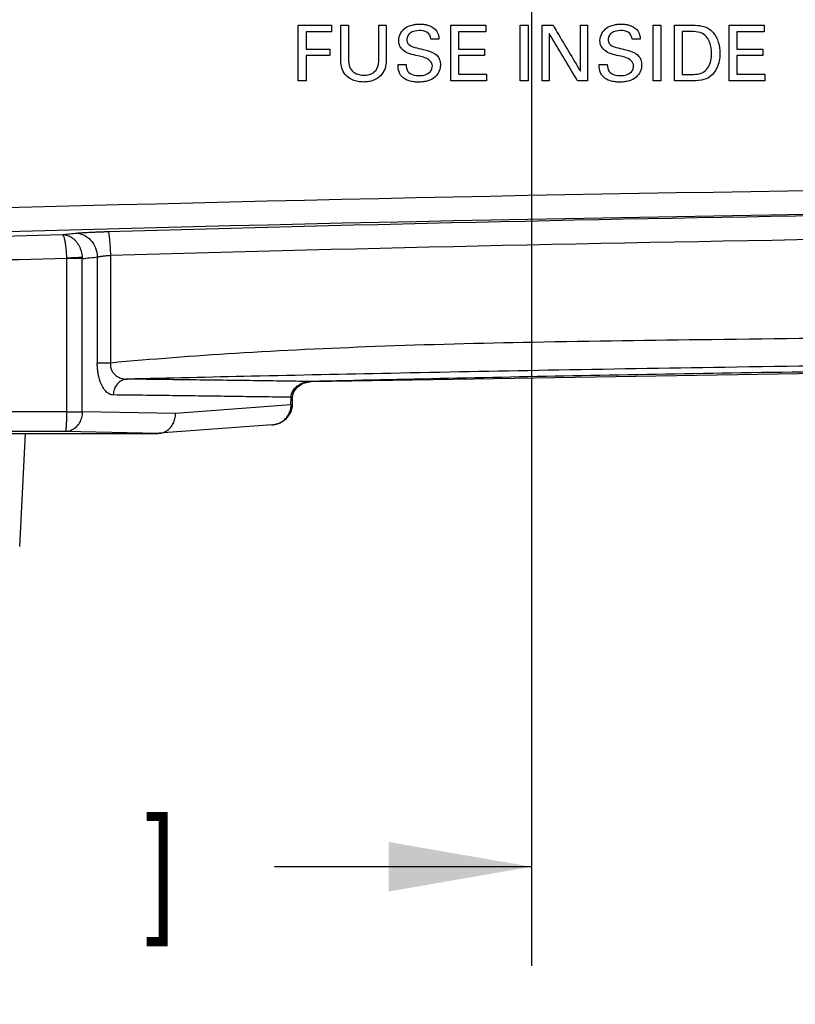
# Model space of a CAD drawing. Header units: inches. Extents: x 0 to 34, y 0 to 22.
# Tile 5 of 119: x 13.9 to 14.9, y 1.7 to 3. Entities that reach past the tile are written whole.
import ezdxf

# ---------------------------------------------------------------- set-up
doc = ezdxf.new("R2010")
doc.units = ezdxf.units.IN
doc.header["$LTSCALE"] = 1.87
doc.header["$MEASUREMENT"] = 0
doc.layers.get('0').update_dxf_attribs({"linetype": 'CONTINUOUS'})
doc.layers.add('DATUMCURVES', color=7, linetype='CONTINUOUS')
doc.layers.add('DIMENSIONS', color=7, linetype='CONTINUOUS')
doc.styles.get("Standard").update_dxf_attribs({"font": 'txt', "width": 0.8})
doc.dimstyles.new('DIMSTYLE_1', dxfattribs={"dimtxt": 0.125, "dimasz": 0.18, "dimexe": 0.18, "dimexo": 0.0625, "dimgap": 0.09, "dimtad": 0, "dimtih": 1, "dimtoh": 1, "dimdec": 3, "dimzin": 4, "dimdsep": 46, "dimtxsty": 'STANDARD', "dimblk": '_FILLED', "dimblk1": '_FILLED', "dimblk2": '_FILLED', "dimcen": 0.09, "dimadec": 0, "dimazin": 0, "dimtp": 0.001, "dimtm": 0.001, "dimtfac": 1, "dimtdec": 3, "dimtofl": 0, "dimtmove": 0, "dimatfit": 3, "dimldrblk": '_FILLED', "dimfxl": 1, "dimtolj": 1, "dimtzin": 4, "dimarcsym": 0})

# ---------------------------------------------------------------- blocks, each defined once
blk = doc.blocks.new('_FILLED')
at = {"color": 0, "linetype": 'BYBLOCK'}
blk.add_solid([(0, 0), (-1, 0.1736), (-1, -0.1736)], dxfattribs=at)
blk = doc.blocks.new('*D11')
at = {"layer": 'DIMENSIONS', "color": 2, "linetype": 'CONTINUOUS'}
for p, q in [((14.5798, 3.0858), (14.5798, 1.7856)), ((12.5407, 2.5457), (12.5407, 1.7856)), ((12.5407, 1.9106), (12.8058, 1.9106)), ((14.5798, 1.9106), (14.2558, 1.9106))]:
    blk.add_line(p, q, dxfattribs=at)
at = {"layer": 'DIMENSIONS', "color": 2, "linetype": 'CONTINUOUS', "xscale": 0.18, "yscale": 0.18, "zscale": 0.18, "rotation": 180}
blk.add_blockref('_FILLED', (12.5407, 1.9106), dxfattribs=at)
at = {"layer": 'DIMENSIONS', "color": 2, "linetype": 'CONTINUOUS', "xscale": 0.18, "yscale": 0.18, "zscale": 0.18}
blk.add_blockref('_FILLED', (14.5798, 1.9106), dxfattribs=at)
at = {"layer": 'DIMENSIONS', "color": 2, "linetype": 'CONTINUOUS', "width": 0.8}
for s, p in [('2.039', (12.8683, 1.8481)), ('[', (13.4933, 1.8481)), ('51.79', (13.5933, 1.8481)), (']', (14.0933, 1.8481))]:
    blk.add_text(s, height=0.125, dxfattribs=at).set_placement(p)
blk = doc.blocks.new('*D12')
at = {"layer": 'DIMENSIONS', "color": 2, "linetype": 'CONTINUOUS'}
for p, q in [((14.2383, 3.4273), (9.8604, 3.4273)), ((9.9854, 3.4273), (9.9854, 3.1239)), ((9.9854, 2.4584), (9.9854, 2.8739)), ((12.6283, 2.4584), (9.8604, 2.4584))]:
    blk.add_line(p, q, dxfattribs=at)
at = {"layer": 'DIMENSIONS', "color": 2, "linetype": 'CONTINUOUS', "xscale": 0.18, "yscale": 0.18, "zscale": 0.18}
for p, rotation in [((9.9854, 3.4273), 90), ((9.9854, 2.4584), 270)]:
    blk.add_blockref('_FILLED', p, dxfattribs=dict(at, rotation=rotation))
at = {"layer": 'DIMENSIONS', "color": 2, "linetype": 'CONTINUOUS', "width": 0.8}
for s, p in [('[', (9.8979, 2.9364)), (']', (10.4979, 2.9364)), ('.969', (9.3729, 2.9364)), ('24.61', (9.9979, 2.9364))]:
    blk.add_text(s, height=0.125, dxfattribs=at).set_placement(p)
blk = doc.blocks.new('*D13')
at = {"layer": 'DIMENSIONS', "color": 2, "linetype": 'CONTINUOUS'}
for p, q in [((15.4903, 3.2343), (11.2833, 3.2306)), ((11.4083, 3.2307), (11.4085, 2.9564)), ((11.4089, 2.4572), (11.4087, 2.7064)), ((12.6283, 2.4583), (11.2839, 2.4571))]:
    blk.add_line(p, q, dxfattribs=at)
at = {"layer": 'DIMENSIONS', "color": 2, "linetype": 'CONTINUOUS', "xscale": 0.18, "yscale": 0.18, "zscale": 0.18}
for p, rotation in [((11.4083, 3.2307), 90.049944), ((11.4089, 2.4572), 270.049944)]:
    blk.add_blockref('_FILLED', p, dxfattribs=dict(at, rotation=rotation))
at = {"layer": 'DIMENSIONS', "color": 2, "linetype": 'CONTINUOUS', "width": 0.8}
for s, p in [('.773', (10.7961, 2.7689)), ('[', (11.3211, 2.7689)), ('19.65', (11.4211, 2.7689)), (']', (11.9211, 2.7689))]:
    blk.add_text(s, height=0.125, dxfattribs=at).set_placement(p)
blk = doc.blocks.new('*D14')
at = {"layer": 'DIMENSIONS', "color": 2, "linetype": 'CONTINUOUS'}
for p, q in [((15.5528, 3.1718), (15.5528, 1.4378)), ((12.5407, 2.5457), (12.5407, 1.4378)), ((12.5407, 1.5628), (13.4207, 1.5628)), ((15.5528, 1.5628), (14.8707, 1.5628))]:
    blk.add_line(p, q, dxfattribs=at)
at = {"layer": 'DIMENSIONS', "color": 2, "linetype": 'CONTINUOUS', "xscale": 0.18, "yscale": 0.18, "zscale": 0.18, "rotation": 180}
blk.add_blockref('_FILLED', (12.5407, 1.5628), dxfattribs=at)
at = {"layer": 'DIMENSIONS', "color": 2, "linetype": 'CONTINUOUS', "xscale": 0.18, "yscale": 0.18, "zscale": 0.18}
blk.add_blockref('_FILLED', (15.5528, 1.5628), dxfattribs=at)
at = {"layer": 'DIMENSIONS', "color": 2, "linetype": 'CONTINUOUS', "width": 0.8}
for s, p in [('3.012', (13.4832, 1.5003)), ('[', (14.1082, 1.5003)), ('76.51', (14.2082, 1.5003)), (']', (14.7082, 1.5003))]:
    blk.add_text(s, height=0.125, dxfattribs=at).set_placement(p)

msp = doc.modelspace()

# ---------------------------------------------------------------- linework, layer by layer
at = {"color": 7, "linetype": 'CONTINUOUS'}
for p, q in [((13.9937, 2.4845), (13.9937, 2.6784)), ((14.0131, 2.6779), (13.9937, 2.6779)), ((14.0131, 2.4845), (14.0131, 2.6779)), ((14.0321, 2.6799), (14.0321, 2.546)), ((14.0487, 2.682), (14.0487, 2.5461)), ((14.0487, 2.546), (14.0321, 2.546)), ((14.2919, 2.5208), (14.3018, 2.5228)), ((14.2784, 2.5029), (14.2798, 2.5094)), ((14.2798, 2.5094), (14.2848, 2.5163)), ((14.2848, 2.5163), (14.2924, 2.5209)), ((14.2764, 2.4932), (14.2765, 2.5029)), ((14.2784, 2.5029), (14.2765, 2.5029)), ((14.2784, 2.5029), (14.2795, 2.5087)), ((14.2784, 2.4932), (14.2784, 2.5029)), ((14.1308, 2.4823), (14.0131, 2.4845)), ((14.2764, 2.4932), (14.1308, 2.4823)), ((14.2764, 2.4932), (14.2784, 2.4932)), ((14.2765, 2.4915), (14.2783, 2.4914)), ((14.2528, 2.4681), (14.1098, 2.4574)), ((14.2518, 2.468), (14.2527, 2.4681)), ((12.6898, 2.4573), (14.1084, 2.4573)), ((13.9342, 2.3147), (13.9417, 2.4573)), ((14.1084, 2.4573), (13.9918, 2.4595)), ((14.1084, 2.4573), (14.1101, 2.4574))]:
    msp.add_line(p, q, dxfattribs=at)
for points in [[(14.3018, 2.5228), (15.3265, 2.5396), (16.5214, 2.5413), (17.7578, 2.5227)], [(14.2795, 2.5087), (14.2841, 2.5157), (14.2919, 2.5208)], [(14.2709, 2.4759), (14.2764, 2.4836), (14.2783, 2.4914)], [(14.2783, 2.4914), (14.2784, 2.4929), (14.2784, 2.4932)], [(14.2527, 2.4681), (14.2627, 2.4705), (14.2709, 2.4759)]]:
    msp.add_lwpolyline(points, dxfattribs=at)
for radius in [75.259, 75.229]:
    msp.add_arc((16.0298, -72.4877), radius, 87.713042, 92.286958, dxfattribs=at)
for points, knots in [([(14.0455, 2.7119), (14.3759, 2.7216), (15.0373, 2.736), (16.0298, 2.7433), (17.0223, 2.736), (17.6837, 2.7216), (18.0141, 2.7119)], [0, 0, 0, 0, 0.249822, 0.5, 0.750177, 1, 1, 1, 1]), ([(13.0279, 2.6787), (13.1878, 2.6845), (13.5078, 2.6953), (13.8278, 2.7042), (13.9879, 2.7082)], [0, 0, 0, 0, 0.499723, 1, 1, 1, 1]), ([(13.9879, 2.7082), (13.9906, 2.7085), (13.996, 2.709), (14.0014, 2.7096), (14.0041, 2.7098)], [0, 0, 0, 0, 0.499999, 1, 1, 1, 1]), ([(13.9937, 2.6784), (13.9937, 2.6796), (13.9936, 2.6821), (13.9933, 2.6859), (13.993, 2.6895), (13.9926, 2.6929), (13.9922, 2.6961), (13.9917, 2.699), (13.9912, 2.7015), (13.9906, 2.7037), (13.99, 2.7055), (13.9894, 2.7068), (13.9887, 2.7077), (13.9882, 2.7081), (13.9879, 2.7082)], [0, 0, 0, 0, 0.121815, 0.242656, 0.361396, 0.47453, 0.578979, 0.672744, 0.757216, 0.831113, 0.892341, 0.939855, 0.974252, 1, 1, 1, 1]), ([(13.9879, 2.7082), (13.989, 2.7082), (13.9912, 2.708), (13.9943, 2.7072), (13.9973, 2.706), (14.0001, 2.7043), (14.0028, 2.7022), (14.0052, 2.6997), (14.0073, 2.6969), (14.0092, 2.6938), (14.0107, 2.6904), (14.0119, 2.6868), (14.0127, 2.6831), (14.0129, 2.6806), (14.013, 2.6793)], [0, 0, 0, 0, 0.079141, 0.15276, 0.228839, 0.307602, 0.388412, 0.47033, 0.553521, 0.640204, 0.729547, 0.820086, 0.910191, 1, 1, 1, 1]), ([(14.0041, 2.7098), (14.0051, 2.7099), (14.007, 2.7101), (14.0102, 2.7103), (14.0137, 2.7106), (14.0175, 2.7108), (14.0216, 2.711), (14.0259, 2.7112), (14.0306, 2.7114), (14.0354, 2.7116), (14.0404, 2.7118), (14.0438, 2.7119), (14.0455, 2.7119)], [0, 0, 0, 0, 0.067638, 0.143628, 0.227893, 0.320036, 0.419293, 0.525156, 0.637159, 0.754464, 0.875836, 1, 1, 1, 1]), ([(14.0041, 2.7098), (14.0077, 2.7099), (14.0151, 2.7083), (14.0243, 2.7016), (14.0305, 2.6916), (14.0321, 2.6838), (14.0321, 2.6799)], [0, 0, 0, 0, 0.238105, 0.484159, 0.739475, 1, 1, 1, 1]), ([(14.0455, 2.7119), (14.0463, 2.7116), (14.0465, 2.7076), (14.0477, 2.7021), (14.0482, 2.6926), (14.0486, 2.6857), (14.0487, 2.682)], [0, 0, 0, 0, 0.090257, 0.309286, 0.627823, 1, 1, 1, 1]), ([(14.0487, 2.682), (14.3785, 2.6916), (15.0389, 2.7061), (16.0298, 2.7133), (17.0207, 2.7061), (17.6811, 2.6916), (18.0109, 2.682)], [0, 0, 0, 0, 0.249823, 0.499999, 0.750177, 1, 1, 1, 1]), ([(13.0261, 2.6488), (13.1872, 2.6546), (13.5098, 2.6654), (13.8323, 2.6744), (13.9937, 2.6784)], [0, 0, 0, 0, 0.499687, 1, 1, 1, 1]), ([(14.013, 2.6793), (14.0115, 2.6792), (14.0076, 2.679), (14.0012, 2.6788), (13.9963, 2.6783), (13.9937, 2.6782)], [0, 0, 0, 0, 0.24314, 0.594674, 1, 1, 1, 1]), ([(14.013, 2.6793), (14.013, 2.6791), (14.0131, 2.6786), (14.0131, 2.6782), (14.0131, 2.6779)], [0, 0, 0, 0, 0.498248, 1, 1, 1, 1]), ([(14.0131, 2.6779), (14.0162, 2.6782), (14.0226, 2.6789), (14.029, 2.6795), (14.0321, 2.6799)], [0, 0, 0, 0, 0.499999, 1, 1, 1, 1]), ([(14.0321, 2.6799), (14.0325, 2.68), (14.0333, 2.6801), (14.0345, 2.6804), (14.0359, 2.6806), (14.0375, 2.6808), (14.0391, 2.681), (14.0408, 2.6813), (14.0427, 2.6815), (14.0446, 2.6816), (14.0466, 2.6818), (14.048, 2.6819), (14.0487, 2.682)], [0, 0, 0, 0, 0.068577, 0.145157, 0.229769, 0.322065, 0.421309, 0.527012, 0.638725, 0.75562, 0.876474, 1, 1, 1, 1]), ([(18.0109, 2.5461), (17.9581, 2.5509), (17.8456, 2.5594), (17.665, 2.5679), (17.4607, 2.573), (17.2297, 2.5757), (16.9696, 2.5794), (16.678, 2.5823), (16.3549, 2.5844), (16.0128, 2.585), (15.6726, 2.5842), (15.3557, 2.5821), (15.0704, 2.5791), (14.8164, 2.5756), (14.5905, 2.5728), (14.3902, 2.5677), (14.2125, 2.5593), (14.1012, 2.5509), (14.0487, 2.5461)], [0, 0, 0, 0, 0.040162, 0.085325, 0.13685, 0.194816, 0.260203, 0.333675, 0.415513, 0.504756, 0.592559, 0.673002, 0.744639, 0.808465, 0.865301, 0.915567, 0.960089, 1, 1, 1, 1]), ([(17.9897, 2.5257), (17.937, 2.527), (17.8249, 2.5296), (17.6451, 2.5334), (17.442, 2.5373), (17.2129, 2.5411), (16.9555, 2.5445), (16.6675, 2.5474), (16.3492, 2.5494), (16.0128, 2.55), (15.6783, 2.5492), (15.366, 2.5472), (15.0843, 2.5443), (14.8328, 2.5409), (14.6088, 2.5371), (14.4098, 2.5333), (14.233, 2.5295), (14.1222, 2.527), (14.0699, 2.5257)], [0, 0, 0, 0, 0.040322, 0.085817, 0.137601, 0.195772, 0.261224, 0.334588, 0.416184, 0.504762, 0.592019, 0.672186, 0.743759, 0.807633, 0.864651, 0.915198, 0.959967, 1, 1, 1, 1]), ([(14.0523, 2.5058), (14.0514, 2.5058), (14.0497, 2.506), (14.0472, 2.507), (14.0448, 2.5085), (14.0426, 2.5105), (14.0406, 2.5129), (14.0388, 2.5157), (14.0372, 2.519), (14.0357, 2.5227), (14.0345, 2.5267), (14.0334, 2.5312), (14.0327, 2.536), (14.0322, 2.541), (14.0321, 2.5443), (14.0321, 2.546)], [0, 0, 0, 0, 0.052838, 0.106956, 0.163657, 0.223752, 0.287766, 0.356356, 0.430564, 0.511207, 0.598766, 0.692907, 0.792293, 0.895261, 1, 1, 1, 1]), ([(14.0487, 2.546), (14.0486, 2.5452), (14.0486, 2.5434), (14.0489, 2.5409), (14.0495, 2.5384), (14.0505, 2.5362), (14.0518, 2.5341), (14.0533, 2.5323), (14.0551, 2.5306), (14.0571, 2.5292), (14.0592, 2.528), (14.0617, 2.527), (14.0643, 2.5263), (14.067, 2.5258), (14.0689, 2.5257), (14.0699, 2.5257)], [0, 0, 0, 0, 0.078839, 0.15609, 0.23179, 0.305995, 0.378729, 0.450456, 0.522054, 0.594605, 0.669433, 0.747374, 0.828679, 0.913101, 1, 1, 1, 1]), ([(15.3189, 2.5396), (15.3044, 2.5394), (15.2148, 2.5386), (15.0565, 2.5367), (14.8496, 2.5337), (14.6579, 2.5304), (14.4771, 2.5267), (14.3596, 2.5241), (14.3018, 2.5228)], [0, 0, 0, 0, 0.043036, 0.264245, 0.466557, 0.653413, 0.82957, 1, 1, 1, 1]), ([(14.0699, 2.5257), (14.0676, 2.5257), (14.0628, 2.5245), (14.057, 2.5199), (14.0532, 2.5134), (14.0523, 2.5083), (14.0523, 2.5058)], [0, 0, 0, 0, 0.238545, 0.484231, 0.739082, 1, 1, 1, 1]), ([(14.3018, 2.5228), (14.276, 2.5231), (14.2245, 2.5239), (14.1472, 2.5248), (14.0957, 2.5255), (14.0699, 2.5257)], [0, 0, 0, 0, 0.333437, 0.66676, 1, 1, 1, 1]), ([(14.2783, 2.5102), (14.2787, 2.511), (14.2796, 2.5125), (14.2813, 2.5145), (14.2832, 2.5163), (14.2854, 2.518), (14.2878, 2.5194), (14.2903, 2.5206), (14.293, 2.5215), (14.2949, 2.5219), (14.2958, 2.5221)], [0, 0, 0, 0, 0.118148, 0.238172, 0.360253, 0.484312, 0.610086, 0.737749, 0.867595, 1, 1, 1, 1]), ([(14.2958, 2.5221), (14.2968, 2.5223), (14.2988, 2.5226), (14.3008, 2.5227), (14.3017, 2.5228)], [0, 0, 0, 0, 0.496978, 1, 1, 1, 1]), ([(14.2765, 2.5029), (14.2765, 2.5037), (14.2767, 2.5054), (14.2773, 2.5079), (14.2779, 2.5094), (14.2783, 2.5102)], [0, 0, 0, 0, 0.330776, 0.663462, 1, 1, 1, 1]), ([(13.9937, 2.4845), (13.9199, 2.4845), (13.7631, 2.4846), (13.5121, 2.4888), (13.241, 2.4943), (12.9619, 2.4988), (12.7771, 2.4985), (12.6862, 2.4984)], [0, 0, 0, 0, 0.169488, 0.359527, 0.575956, 0.791579, 1, 1, 1, 1]), ([(14.2765, 2.5029), (14.2516, 2.5032), (14.2018, 2.5039), (14.127, 2.5049), (14.0772, 2.5055), (14.0523, 2.5058)], [0, 0, 0, 0, 0.333331, 0.666664, 1, 1, 1, 1]), ([(14.0131, 2.4845), (14.0131, 2.4833), (14.0129, 2.4809), (14.0122, 2.4774), (14.0112, 2.474), (14.0097, 2.4709), (14.0078, 2.468), (14.0057, 2.4655), (14.0033, 2.4634), (14.0006, 2.4617), (13.9978, 2.4605), (13.9949, 2.4597), (13.9929, 2.4595), (13.9918, 2.4595)], [0, 0, 0, 0, 0.098164, 0.196985, 0.295668, 0.392082, 0.484395, 0.573715, 0.662712, 0.750145, 0.83475, 0.915691, 1, 1, 1, 1]), ([(13.9918, 2.4595), (13.992, 2.4595), (13.9922, 2.4599), (13.9924, 2.4607), (13.9927, 2.4619), (13.9929, 2.4636), (13.9931, 2.4657), (13.9933, 2.4682), (13.9934, 2.471), (13.9936, 2.4741), (13.9937, 2.4775), (13.9937, 2.481), (13.9937, 2.4833), (13.9937, 2.4845)], [0, 0, 0, 0, 0.015632, 0.046944, 0.097041, 0.165675, 0.2506, 0.348395, 0.459947, 0.585174, 0.720029, 0.859448, 1, 1, 1, 1]), ([(13.9937, 2.4845), (13.9963, 2.4845), (14.0012, 2.4845), (14.0077, 2.4845), (14.0115, 2.4845), (14.0131, 2.4845)], [0, 0, 0, 0, 0.405354, 0.757054, 1, 1, 1, 1]), ([(14.266, 2.4728), (14.2669, 2.4734), (14.2686, 2.4748), (14.2708, 2.4771), (14.2727, 2.4796), (14.2742, 2.4824), (14.2754, 2.4854), (14.2762, 2.4884), (14.2764, 2.4905), (14.2765, 2.4915)], [0, 0, 0, 0, 0.147793, 0.288753, 0.4307, 0.575096, 0.719394, 0.861272, 1, 1, 1, 1]), ([(14.2765, 2.4932), (14.2765, 2.4929), (14.2765, 2.4924), (14.2765, 2.4918), (14.2765, 2.4915)], [0, 0, 0, 0, 0.504017, 1, 1, 1, 1]), ([(14.1141, 2.4581), (14.116, 2.4587), (14.1198, 2.4604), (14.1245, 2.4644), (14.1281, 2.4697), (14.1303, 2.4758), (14.1308, 2.4801), (14.1308, 2.4823)], [0, 0, 0, 0, 0.191193, 0.385887, 0.585598, 0.790572, 1, 1, 1, 1]), ([(14.2607, 2.4699), (14.2615, 2.4702), (14.2633, 2.4711), (14.265, 2.4721), (14.266, 2.4728)], [0, 0, 0, 0, 0.403161, 1, 1, 1, 1]), ([(14.2528, 2.4681), (14.2536, 2.4681), (14.2558, 2.4684), (14.258, 2.469), (14.2593, 2.4694)], [0, 0, 0, 0, 0.366227, 1, 1, 1, 1]), ([(13.9918, 2.4595), (13.9182, 2.4595), (13.7621, 2.4594), (13.5123, 2.4592), (13.2426, 2.4589), (12.965, 2.4586), (12.7812, 2.4585), (12.6908, 2.4584)], [0, 0, 0, 0, 0.169711, 0.359951, 0.576197, 0.791566, 1, 1, 1, 1])]:
    msp.add_open_spline(points, degree=3, knots=knots, dxfattribs=at)
for points in [[(14.2593, 2.4694), (14.2598, 2.4696), (14.2603, 2.4698), (14.2607, 2.4699)], [(14.1101, 2.4574), (14.1115, 2.4575), (14.1128, 2.4578), (14.1141, 2.4581)]]:
    msp.add_open_spline(points, degree=3, dxfattribs=at)
at = {"layer": 'DATUMCURVES', "color": 40, "linetype": 'CONTINUOUS'}
for points, knots in [([(14.2855, 2.9021, 5.187), (14.2855, 2.9057, 5.187), (14.2855, 2.9291, 5.187), (14.2855, 2.9525, 5.187), (14.2855, 2.9723, 5.187)], [0, 0, 0, 0, 0.15625, 1, 1, 1, 1]), ([(14.2855, 2.9723, 5.187), (14.2877, 2.9723, 5.187), (14.3017, 2.9723, 5.187), (14.3156, 2.9723, 5.187), (14.3274, 2.9723, 5.187)], [0, 0, 0, 0, 0.15625, 1, 1, 1, 1]), ([(14.3394, 2.9723, 5.187), (14.3399, 2.9723, 5.187), (14.3432, 2.9723, 5.187), (14.3464, 2.9723, 5.187), (14.3491, 2.9723, 5.187)], [0, 0, 0, 0, 0.15625, 1, 1, 1, 1]), ([(14.3394, 2.9295, 5.187), (14.3394, 2.9317, 5.187), (14.3394, 2.946, 5.187), (14.3394, 2.9602, 5.187), (14.3394, 2.9723, 5.187)], [0, 0, 0, 0, 0.15625, 1, 1, 1, 1]), ([(14.3491, 2.9723, 5.187), (14.3491, 2.97, 5.187), (14.3491, 2.9555, 5.187), (14.3491, 2.941, 5.187), (14.3491, 2.9288, 5.187)], [0, 0, 0, 0, 0.15625, 1, 1, 1, 1]), ([(14.3872, 2.9723, 5.187), (14.3877, 2.9723, 5.187), (14.3909, 2.9723, 5.187), (14.394, 2.9723, 5.187), (14.3967, 2.9723, 5.187)], [0, 0, 0, 0, 0.15625, 1, 1, 1, 1]), ([(14.3872, 2.9292, 5.187), (14.3872, 2.9314, 5.187), (14.3872, 2.9458, 5.187), (14.3872, 2.9602, 5.187), (14.3872, 2.9723, 5.187)], [0, 0, 0, 0, 0.15625, 1, 1, 1, 1]), ([(14.3967, 2.9723, 5.187), (14.3967, 2.97, 5.187), (14.3967, 2.9556, 5.187), (14.3967, 2.9412, 5.187), (14.3967, 2.929, 5.187)], [0, 0, 0, 0, 0.15625, 1, 1, 1, 1]), ([(14.4388, 2.9331, 5.187), (14.4323, 2.9347, 5.187), (14.4221, 2.9358, 5.187), (14.4134, 2.9452, 5.187), (14.4112, 2.9566, 5.187), (14.4177, 2.9685, 5.187), (14.4279, 2.9723, 5.187), (14.4342, 2.9735, 5.187), (14.4389, 2.9737, 5.187), (14.4434, 2.9735, 5.187), (14.4462, 2.9731, 5.187), (14.4476, 2.9727, 5.187)], [0, 0, 0, 0, 0.245512, 0.353238, 0.443239, 0.660553, 0.774909, 0.834844, 0.895502, 0.947787, 1, 1, 1, 1]), ([(14.4476, 2.9727, 5.187), (14.448, 2.9727, 5.187), (14.4521, 2.9716, 5.187), (14.4586, 2.9685, 5.187), (14.4627, 2.9609, 5.187), (14.463, 2.9566, 5.187), (14.4632, 2.9548, 5.187)], [0, 0, 0, 0, 0.041448, 0.497922, 0.78532, 1, 1, 1, 1]), ([(14.4782, 2.9021, 5.187), (14.4782, 2.9057, 5.187), (14.4782, 2.9291, 5.187), (14.4782, 2.9525, 5.187), (14.4782, 2.9723, 5.187)], [0, 0, 0, 0, 0.15625, 1, 1, 1, 1]), ([(14.4782, 2.9723, 5.187), (14.4805, 2.9723, 5.187), (14.4952, 2.9723, 5.187), (14.5099, 2.9723, 5.187), (14.5223, 2.9723, 5.187)], [0, 0, 0, 0, 0.15625, 1, 1, 1, 1]), ([(14.5658, 2.9021, 5.187), (14.5658, 2.9057, 5.187), (14.5658, 2.9291, 5.187), (14.5658, 2.9525, 5.187), (14.5658, 2.9723, 5.187)], [0, 0, 0, 0, 0.15625, 1, 1, 1, 1]), ([(14.5658, 2.9723, 5.187), (14.5663, 2.9723, 5.187), (14.5696, 2.9723, 5.187), (14.5728, 2.9723, 5.187), (14.5756, 2.9723, 5.187)], [0, 0, 0, 0, 0.15625, 1, 1, 1, 1]), ([(14.5756, 2.9723, 5.187), (14.5756, 2.9686, 5.187), (14.5756, 2.9452, 5.187), (14.5756, 2.9218, 5.187), (14.5756, 2.9021, 5.187)], [0, 0, 0, 0, 0.15625, 1, 1, 1, 1]), ([(14.5935, 2.9021, 5.187), (14.5935, 2.9057, 5.187), (14.5935, 2.9291, 5.187), (14.5935, 2.9525, 5.187), (14.5935, 2.9723, 5.187)], [0, 0, 0, 0, 0.15625, 1, 1, 1, 1]), ([(14.5935, 2.9723, 5.187), (14.5942, 2.9723, 5.187), (14.5988, 2.9723, 5.187), (14.6033, 2.9723, 5.187), (14.6071, 2.9723, 5.187)], [0, 0, 0, 0, 0.15625, 1, 1, 1, 1]), ([(14.6071, 2.9723, 5.187), (14.6089, 2.9692, 5.187), (14.6204, 2.9499, 5.187), (14.6319, 2.9306, 5.187), (14.6416, 2.9142, 5.187)], [0, 0, 0, 0, 0.15625, 1, 1, 1, 1]), ([(14.6416, 2.9723, 5.187), (14.642, 2.9723, 5.187), (14.645, 2.9723, 5.187), (14.648, 2.9723, 5.187), (14.6505, 2.9723, 5.187)], [0, 0, 0, 0, 0.15625, 1, 1, 1, 1]), ([(14.6416, 2.9142, 5.187), (14.6416, 2.9173, 5.187), (14.6416, 2.9366, 5.187), (14.6416, 2.9559, 5.187), (14.6416, 2.9723, 5.187)], [0, 0, 0, 0, 0.15625, 1, 1, 1, 1]), ([(14.6505, 2.9723, 5.187), (14.6505, 2.9686, 5.187), (14.6505, 2.9452, 5.187), (14.6505, 2.9218, 5.187), (14.6505, 2.9021, 5.187)], [0, 0, 0, 0, 0.15625, 1, 1, 1, 1]), ([(14.6927, 2.9331, 5.187), (14.6862, 2.9347, 5.187), (14.676, 2.9358, 5.187), (14.6674, 2.9452, 5.187), (14.6651, 2.9566, 5.187), (14.6717, 2.9685, 5.187), (14.6819, 2.9723, 5.187), (14.6882, 2.9735, 5.187), (14.6929, 2.9737, 5.187), (14.6974, 2.9735, 5.187), (14.7002, 2.9731, 5.187), (14.7016, 2.9727, 5.187)], [0, 0, 0, 0, 0.245494, 0.35324, 0.443243, 0.660547, 0.774918, 0.834869, 0.895551, 0.947795, 1, 1, 1, 1]), ([(14.7016, 2.9727, 5.187), (14.7019, 2.9727, 5.187), (14.7061, 2.9716, 5.187), (14.7126, 2.9685, 5.187), (14.7166, 2.9609, 5.187), (14.717, 2.9566, 5.187), (14.7171, 2.9548, 5.187)], [0, 0, 0, 0, 0.041448, 0.497837, 0.785272, 1, 1, 1, 1]), ([(14.7334, 2.9021, 5.187), (14.7334, 2.9057, 5.187), (14.7334, 2.9291, 5.187), (14.7334, 2.9525, 5.187), (14.7334, 2.9723, 5.187)], [0, 0, 0, 0, 0.15625, 1, 1, 1, 1]), ([(14.7334, 2.9723, 5.187), (14.7339, 2.9723, 5.187), (14.7371, 2.9723, 5.187), (14.7403, 2.9723, 5.187), (14.7431, 2.9723, 5.187)], [0, 0, 0, 0, 0.15625, 1, 1, 1, 1]), ([(14.7431, 2.9723, 5.187), (14.7431, 2.9686, 5.187), (14.7431, 2.9452, 5.187), (14.7431, 2.9218, 5.187), (14.7431, 2.9021, 5.187)], [0, 0, 0, 0, 0.15625, 1, 1, 1, 1]), ([(14.7604, 2.9021, 5.187), (14.7604, 2.9057, 5.187), (14.7604, 2.9291, 5.187), (14.7604, 2.9525, 5.187), (14.7604, 2.9723, 5.187)], [0, 0, 0, 0, 0.15625, 1, 1, 1, 1]), ([(14.7604, 2.9723, 5.187), (14.7614, 2.9723, 5.187), (14.7682, 2.9723, 5.187), (14.775, 2.9723, 5.187), (14.7807, 2.9723, 5.187)], [0, 0, 0, 0, 0.15625, 1, 1, 1, 1]), ([(14.7807, 2.9723, 5.187), (14.7881, 2.9723, 5.187), (14.7991, 2.972, 5.187), (14.8072, 2.9652, 5.187), (14.809, 2.9631, 5.187)], [0, 0, 0, 0, 0.728785, 1, 1, 1, 1]), ([(14.8294, 2.9021, 5.187), (14.8294, 2.9057, 5.187), (14.8294, 2.9291, 5.187), (14.8294, 2.9525, 5.187), (14.8294, 2.9723, 5.187)], [0, 0, 0, 0, 0.15625, 1, 1, 1, 1]), ([(14.8294, 2.9723, 5.187), (14.8317, 2.9723, 5.187), (14.8464, 2.9723, 5.187), (14.8611, 2.9723, 5.187), (14.8734, 2.9723, 5.187)], [0, 0, 0, 0, 0.15625, 1, 1, 1, 1]), ([(14.2955, 2.964, 5.187), (14.2955, 2.9629, 5.187), (14.2955, 2.9556, 5.187), (14.2955, 2.9483, 5.187), (14.2955, 2.9421, 5.187)], [0, 0, 0, 0, 0.15625, 1, 1, 1, 1]), ([(14.3274, 2.964, 5.187), (14.3257, 2.964, 5.187), (14.3151, 2.964, 5.187), (14.3044, 2.964, 5.187), (14.2955, 2.964, 5.187)], [0, 0, 0, 0, 0.15625, 1, 1, 1, 1]), ([(14.4531, 2.9548, 5.187), (14.4529, 2.9581, 5.187), (14.4488, 2.965, 5.187), (14.4376, 2.9659, 5.187), (14.4284, 2.9645, 5.187), (14.4234, 2.959, 5.187), (14.4227, 2.9553, 5.187), (14.4227, 2.9533, 5.187), (14.4228, 2.9529, 5.187)], [0, 0, 0, 0, 0.234087, 0.469255, 0.746907, 0.857682, 0.97154, 1, 1, 1, 1]), ([(14.488, 2.964, 5.187), (14.488, 2.9629, 5.187), (14.488, 2.9556, 5.187), (14.488, 2.9483, 5.187), (14.488, 2.9421, 5.187)], [0, 0, 0, 0, 0.15625, 1, 1, 1, 1]), ([(14.5223, 2.964, 5.187), (14.5205, 2.964, 5.187), (14.5091, 2.964, 5.187), (14.4976, 2.964, 5.187), (14.488, 2.964, 5.187)], [0, 0, 0, 0, 0.15625, 1, 1, 1, 1]), ([(14.6024, 2.9617, 5.187), (14.6024, 2.9586, 5.187), (14.6024, 2.9387, 5.187), (14.6024, 2.9188, 5.187), (14.6024, 2.9021, 5.187)], [0, 0, 0, 0, 0.15625, 1, 1, 1, 1]), ([(14.6381, 2.9021, 5.187), (14.6362, 2.9052, 5.187), (14.6243, 2.925, 5.187), (14.6124, 2.9449, 5.187), (14.6024, 2.9617, 5.187)], [0, 0, 0, 0, 0.15625, 1, 1, 1, 1]), ([(14.707, 2.9548, 5.187), (14.7068, 2.9581, 5.187), (14.7027, 2.965, 5.187), (14.6916, 2.9659, 5.187), (14.6823, 2.9645, 5.187), (14.6773, 2.959, 5.187), (14.6766, 2.9553, 5.187), (14.6767, 2.9533, 5.187), (14.6767, 2.9529, 5.187)], [0, 0, 0, 0, 0.23404, 0.469121, 0.746902, 0.857685, 0.97154, 1, 1, 1, 1]), ([(14.7701, 2.9642, 5.187), (14.7701, 2.9614, 5.187), (14.7701, 2.9433, 5.187), (14.7701, 2.9253, 5.187), (14.7701, 2.9101, 5.187)], [0, 0, 0, 0, 0.15625, 1, 1, 1, 1]), ([(14.7818, 2.9642, 5.187), (14.7812, 2.9642, 5.187), (14.7773, 2.9642, 5.187), (14.7734, 2.9642, 5.187), (14.7701, 2.9642, 5.187)], [0, 0, 0, 0, 0.15625, 1, 1, 1, 1]), ([(14.809, 2.9631, 5.187), (14.812, 2.9596, 5.187), (14.8165, 2.9509, 5.187), (14.8184, 2.9351, 5.187), (14.8157, 2.9195, 5.187), (14.8068, 2.9069, 5.187), (14.7939, 2.9018, 5.187), (14.7849, 2.9021, 5.187), (14.7801, 2.9021, 5.187)], [0, 0, 0, 0, 0.161543, 0.325529, 0.542247, 0.690876, 0.836624, 1, 1, 1, 1]), ([(14.8072, 2.9362, 5.187), (14.8072, 2.9393, 5.187), (14.8065, 2.947, 5.187), (14.8025, 2.9577, 5.187), (14.7923, 2.9641, 5.187), (14.7854, 2.9642, 5.187), (14.7818, 2.9642, 5.187)], [0, 0, 0, 0, 0.212922, 0.535343, 0.747962, 1, 1, 1, 1]), ([(14.8391, 2.964, 5.187), (14.8391, 2.9629, 5.187), (14.8391, 2.9556, 5.187), (14.8391, 2.9483, 5.187), (14.8391, 2.9421, 5.187)], [0, 0, 0, 0, 0.15625, 1, 1, 1, 1]), ([(14.8734, 2.964, 5.187), (14.8717, 2.964, 5.187), (14.8602, 2.964, 5.187), (14.8488, 2.964, 5.187), (14.8391, 2.964, 5.187)], [0, 0, 0, 0, 0.15625, 1, 1, 1, 1]), ([(14.4228, 2.9529, 5.187), (14.4229, 2.9519, 5.187), (14.4234, 2.9498, 5.187), (14.4272, 2.9454, 5.187), (14.4321, 2.9445, 5.187), (14.4354, 2.9437, 5.187)], [0, 0, 0, 0, 0.169596, 0.388733, 1, 1, 1, 1]), ([(14.4632, 2.9548, 5.187), (14.4626, 2.9548, 5.187), (14.4593, 2.9548, 5.187), (14.4559, 2.9548, 5.187), (14.4531, 2.9548, 5.187)], [0, 0, 0, 0, 0.15625, 1, 1, 1, 1]), ([(14.6767, 2.9529, 5.187), (14.6768, 2.9519, 5.187), (14.6773, 2.9498, 5.187), (14.6812, 2.9454, 5.187), (14.686, 2.9445, 5.187), (14.6893, 2.9437, 5.187)], [0, 0, 0, 0, 0.169534, 0.388619, 1, 1, 1, 1]), ([(14.7171, 2.9548, 5.187), (14.7166, 2.9548, 5.187), (14.7132, 2.9548, 5.187), (14.7098, 2.9548, 5.187), (14.707, 2.9548, 5.187)], [0, 0, 0, 0, 0.15625, 1, 1, 1, 1]), ([(14.2955, 2.9421, 5.187), (14.297, 2.9421, 5.187), (14.307, 2.9421, 5.187), (14.3171, 2.9421, 5.187), (14.3255, 2.9421, 5.187)], [0, 0, 0, 0, 0.15625, 1, 1, 1, 1]), ([(14.2955, 2.934, 5.187), (14.2955, 2.9323, 5.187), (14.2955, 2.9217, 5.187), (14.2955, 2.911, 5.187), (14.2955, 2.9021, 5.187)], [0, 0, 0, 0, 0.15625, 1, 1, 1, 1]), ([(14.3255, 2.934, 5.187), (14.3239, 2.934, 5.187), (14.3139, 2.934, 5.187), (14.3039, 2.934, 5.187), (14.2955, 2.934, 5.187)], [0, 0, 0, 0, 0.15625, 1, 1, 1, 1]), ([(14.458, 2.9363, 5.187), (14.4607, 2.9345, 5.187), (14.4637, 2.9307, 5.187), (14.4649, 2.9254, 5.187), (14.4651, 2.9217, 5.187), (14.4647, 2.9178, 5.187), (14.4629, 2.9122, 5.187), (14.4581, 2.9059, 5.187), (14.4506, 2.9022, 5.187), (14.4435, 2.9007, 5.187), (14.4378, 2.9003, 5.187), (14.432, 2.9006, 5.187), (14.4258, 2.9016, 5.187), (14.4213, 2.9036, 5.187), (14.4191, 2.9051, 5.187)], [0, 0, 0, 0, 0.128261, 0.178869, 0.216682, 0.277476, 0.336015, 0.453056, 0.584708, 0.661059, 0.746385, 0.811815, 0.89265, 1, 1, 1, 1]), ([(14.4354, 2.9437, 5.187), (14.4387, 2.9428, 5.187), (14.4463, 2.9409, 5.187), (14.4543, 2.9388, 5.187), (14.458, 2.9363, 5.187)], [0, 0, 0, 0, 0.433533, 1, 1, 1, 1]), ([(14.4549, 2.9212, 5.187), (14.4549, 2.9258, 5.187), (14.4475, 2.9315, 5.187), (14.441, 2.9325, 5.187), (14.4388, 2.9331, 5.187)], [0, 0, 0, 0, 0.667453, 1, 1, 1, 1]), ([(14.488, 2.9421, 5.187), (14.4897, 2.9421, 5.187), (14.5006, 2.9421, 5.187), (14.5114, 2.9421, 5.187), (14.5206, 2.9421, 5.187)], [0, 0, 0, 0, 0.15625, 1, 1, 1, 1]), ([(14.488, 2.934, 5.187), (14.488, 2.9328, 5.187), (14.488, 2.925, 5.187), (14.488, 2.9172, 5.187), (14.488, 2.9106, 5.187)], [0, 0, 0, 0, 0.15625, 1, 1, 1, 1]), ([(14.5206, 2.934, 5.187), (14.5189, 2.934, 5.187), (14.508, 2.934, 5.187), (14.4971, 2.934, 5.187), (14.488, 2.934, 5.187)], [0, 0, 0, 0, 0.15625, 1, 1, 1, 1]), ([(14.712, 2.9363, 5.187), (14.7146, 2.9345, 5.187), (14.7176, 2.9307, 5.187), (14.7188, 2.9254, 5.187), (14.719, 2.9217, 5.187), (14.7187, 2.9178, 5.187), (14.7169, 2.9122, 5.187), (14.712, 2.9059, 5.187), (14.7046, 2.9022, 5.187), (14.6974, 2.9007, 5.187), (14.6917, 2.9003, 5.187), (14.686, 2.9006, 5.187), (14.6798, 2.9016, 5.187), (14.6752, 2.9036, 5.187), (14.673, 2.9051, 5.187)], [0, 0, 0, 0, 0.128276, 0.178877, 0.216687, 0.277478, 0.336011, 0.453033, 0.584675, 0.661035, 0.746383, 0.811818, 0.89265, 1, 1, 1, 1]), ([(14.6893, 2.9437, 5.187), (14.6927, 2.9428, 5.187), (14.7003, 2.9409, 5.187), (14.7082, 2.9388, 5.187), (14.712, 2.9363, 5.187)], [0, 0, 0, 0, 0.433608, 1, 1, 1, 1]), ([(14.7088, 2.9212, 5.187), (14.7088, 2.9258, 5.187), (14.7015, 2.9315, 5.187), (14.6949, 2.9325, 5.187), (14.6927, 2.9331, 5.187)], [0, 0, 0, 0, 0.667546, 1, 1, 1, 1]), ([(14.798, 2.9139, 5.187), (14.8001, 2.9155, 5.187), (14.8058, 2.9218, 5.187), (14.8072, 2.9305, 5.187), (14.8072, 2.9362, 5.187)], [0, 0, 0, 0, 0.313103, 1, 1, 1, 1]), ([(14.8391, 2.9421, 5.187), (14.8408, 2.9421, 5.187), (14.8517, 2.9421, 5.187), (14.8626, 2.9421, 5.187), (14.8718, 2.9421, 5.187)], [0, 0, 0, 0, 0.15625, 1, 1, 1, 1]), ([(14.8391, 2.934, 5.187), (14.8391, 2.9328, 5.187), (14.8391, 2.925, 5.187), (14.8391, 2.9172, 5.187), (14.8391, 2.9106, 5.187)], [0, 0, 0, 0, 0.15625, 1, 1, 1, 1]), ([(14.8718, 2.934, 5.187), (14.8701, 2.934, 5.187), (14.8592, 2.934, 5.187), (14.8483, 2.934, 5.187), (14.8391, 2.934, 5.187)], [0, 0, 0, 0, 0.15625, 1, 1, 1, 1]), ([(14.3967, 2.929, 5.187), (14.3967, 2.9263, 5.187), (14.3964, 2.9217, 5.187), (14.3943, 2.9153, 5.187), (14.3909, 2.9098, 5.187), (14.3856, 2.905, 5.187), (14.3793, 2.9021, 5.187), (14.3735, 2.9008, 5.187), (14.3679, 2.9005, 5.187), (14.3621, 2.9009, 5.187), (14.3556, 2.9025, 5.187), (14.3488, 2.9059, 5.187), (14.3405, 2.9139, 5.187), (14.3394, 2.9234, 5.187), (14.3394, 2.9295, 5.187)], [0, 0, 0, 0, 0.089133, 0.148846, 0.217126, 0.301389, 0.376987, 0.443247, 0.494613, 0.557484, 0.632628, 0.714305, 0.80204, 1, 1, 1, 1]), ([(14.3491, 2.9288, 5.187), (14.3491, 2.9272, 5.187), (14.3493, 2.9228, 5.187), (14.3506, 2.9184, 5.187), (14.3522, 2.9162, 5.187)], [0, 0, 0, 0, 0.36919, 1, 1, 1, 1]), ([(14.3522, 2.9162, 5.187), (14.3557, 2.9115, 5.187), (14.3663, 2.9082, 5.187), (14.3787, 2.9102, 5.187), (14.3866, 2.918, 5.187), (14.3872, 2.9252, 5.187), (14.3872, 2.9292, 5.187)], [0, 0, 0, 0, 0.358141, 0.588154, 0.751904, 1, 1, 1, 1]), ([(14.4115, 2.9226, 5.187), (14.412, 2.9226, 5.187), (14.4153, 2.9226, 5.187), (14.4187, 2.9226, 5.187), (14.4216, 2.9226, 5.187)], [0, 0, 0, 0, 0.15625, 1, 1, 1, 1]), ([(14.4155, 2.9084, 5.187), (14.4146, 2.9096, 5.187), (14.412, 2.9139, 5.187), (14.4115, 2.9191, 5.187), (14.4115, 2.9226, 5.187)], [0, 0, 0, 0, 0.303926, 1, 1, 1, 1]), ([(14.4216, 2.9226, 5.187), (14.4217, 2.9196, 5.187), (14.4232, 2.9105, 5.187), (14.4334, 2.9087, 5.187), (14.4385, 2.9087, 5.187)], [0, 0, 0, 0, 0.372973, 1, 1, 1, 1]), ([(14.4385, 2.9087, 5.187), (14.4433, 2.9087, 5.187), (14.4521, 2.9106, 5.187), (14.4549, 2.9185, 5.187), (14.4549, 2.9212, 5.187)], [0, 0, 0, 0, 0.643438, 1, 1, 1, 1]), ([(14.6654, 2.9226, 5.187), (14.6659, 2.9226, 5.187), (14.6693, 2.9226, 5.187), (14.6727, 2.9226, 5.187), (14.6755, 2.9226, 5.187)], [0, 0, 0, 0, 0.15625, 1, 1, 1, 1]), ([(14.6695, 2.9084, 5.187), (14.6685, 2.9096, 5.187), (14.6659, 2.9139, 5.187), (14.6654, 2.9191, 5.187), (14.6654, 2.9226, 5.187)], [0, 0, 0, 0, 0.303909, 1, 1, 1, 1]), ([(14.6755, 2.9226, 5.187), (14.6756, 2.9196, 5.187), (14.6772, 2.9105, 5.187), (14.6873, 2.9087, 5.187), (14.6924, 2.9087, 5.187)], [0, 0, 0, 0, 0.373084, 1, 1, 1, 1]), ([(14.6924, 2.9087, 5.187), (14.6973, 2.9087, 5.187), (14.7061, 2.9106, 5.187), (14.7088, 2.9185, 5.187), (14.7088, 2.9212, 5.187)], [0, 0, 0, 0, 0.643438, 1, 1, 1, 1]), ([(14.488, 2.9106, 5.187), (14.4898, 2.9106, 5.187), (14.5015, 2.9106, 5.187), (14.5132, 2.9106, 5.187), (14.5231, 2.9106, 5.187)], [0, 0, 0, 0, 0.15625, 1, 1, 1, 1]), ([(14.7701, 2.9101, 5.187), (14.7706, 2.9101, 5.187), (14.7738, 2.9101, 5.187), (14.7769, 2.9101, 5.187), (14.7796, 2.9101, 5.187)], [0, 0, 0, 0, 0.15625, 1, 1, 1, 1]), ([(14.8391, 2.9106, 5.187), (14.841, 2.9106, 5.187), (14.8527, 2.9106, 5.187), (14.8643, 2.9106, 5.187), (14.8742, 2.9106, 5.187)], [0, 0, 0, 0, 0.15625, 1, 1, 1, 1]), ([(14.2955, 2.9021, 5.187), (14.2949, 2.9021, 5.187), (14.2916, 2.9021, 5.187), (14.2883, 2.9021, 5.187), (14.2855, 2.9021, 5.187)], [0, 0, 0, 0, 0.15625, 1, 1, 1, 1]), ([(14.5231, 2.9021, 5.187), (14.5207, 2.9021, 5.187), (14.5058, 2.9021, 5.187), (14.4908, 2.9021, 5.187), (14.4782, 2.9021, 5.187)], [0, 0, 0, 0, 0.15625, 1, 1, 1, 1]), ([(14.5756, 2.9021, 5.187), (14.5751, 2.9021, 5.187), (14.5718, 2.9021, 5.187), (14.5686, 2.9021, 5.187), (14.5658, 2.9021, 5.187)], [0, 0, 0, 0, 0.15625, 1, 1, 1, 1]), ([(14.6024, 2.9021, 5.187), (14.6019, 2.9021, 5.187), (14.599, 2.9021, 5.187), (14.596, 2.9021, 5.187), (14.5935, 2.9021, 5.187)], [0, 0, 0, 0, 0.15625, 1, 1, 1, 1]), ([(14.6505, 2.9021, 5.187), (14.6499, 2.9021, 5.187), (14.6457, 2.9021, 5.187), (14.6416, 2.9021, 5.187), (14.6381, 2.9021, 5.187)], [0, 0, 0, 0, 0.15625, 1, 1, 1, 1]), ([(14.7431, 2.9021, 5.187), (14.7426, 2.9021, 5.187), (14.7393, 2.9021, 5.187), (14.7361, 2.9021, 5.187), (14.7334, 2.9021, 5.187)], [0, 0, 0, 0, 0.15625, 1, 1, 1, 1]), ([(14.7801, 2.9021, 5.187), (14.7791, 2.9021, 5.187), (14.7725, 2.9021, 5.187), (14.7659, 2.9021, 5.187), (14.7604, 2.9021, 5.187)], [0, 0, 0, 0, 0.15625, 1, 1, 1, 1]), ([(14.8742, 2.9021, 5.187), (14.8719, 2.9021, 5.187), (14.8569, 2.9021, 5.187), (14.842, 2.9021, 5.187), (14.8294, 2.9021, 5.187)], [0, 0, 0, 0, 0.15625, 1, 1, 1, 1])]:
    msp.add_open_spline(points, degree=3, knots=knots, dxfattribs=at)
for points in [[(14.3274, 2.9723, 5.187), (14.3274, 2.9695, 5.187), (14.3274, 2.9668, 5.187), (14.3274, 2.964, 5.187)], [(14.5223, 2.9723, 5.187), (14.5223, 2.9695, 5.187), (14.5223, 2.9668, 5.187), (14.5223, 2.964, 5.187)], [(14.8734, 2.9723, 5.187), (14.8734, 2.9695, 5.187), (14.8734, 2.9668, 5.187), (14.8734, 2.964, 5.187)], [(14.3255, 2.9421, 5.187), (14.3255, 2.9394, 5.187), (14.3255, 2.9367, 5.187), (14.3255, 2.934, 5.187)], [(14.5206, 2.9421, 5.187), (14.5206, 2.9394, 5.187), (14.5206, 2.9367, 5.187), (14.5206, 2.934, 5.187)], [(14.8718, 2.9421, 5.187), (14.8718, 2.9394, 5.187), (14.8718, 2.9367, 5.187), (14.8718, 2.934, 5.187)], [(14.4191, 2.9051, 5.187), (14.4177, 2.906, 5.187), (14.4165, 2.9071, 5.187), (14.4155, 2.9084, 5.187)], [(14.5231, 2.9106, 5.187), (14.5231, 2.9078, 5.187), (14.5231, 2.9049, 5.187), (14.5231, 2.9021, 5.187)], [(14.673, 2.9051, 5.187), (14.6717, 2.906, 5.187), (14.6705, 2.9071, 5.187), (14.6695, 2.9084, 5.187)], [(14.7796, 2.9101, 5.187), (14.7859, 2.9101, 5.187), (14.793, 2.9102, 5.187), (14.798, 2.9139, 5.187)], [(14.8742, 2.9106, 5.187), (14.8742, 2.9078, 5.187), (14.8742, 2.9049, 5.187), (14.8742, 2.9021, 5.187)]]:
    msp.add_open_spline(points, degree=3, dxfattribs=at)

# ---------------------------------------------------------------- dimensions: what is measured, and where the dimension line sits
at = {"layer": 'DIMENSIONS', "color": 2, "linetype": 'CONTINUOUS'}
for base, p1, p2, angle, picture, middle in [((9.9854, 2.4584), (14.2383, 3.4273), (12.6283, 2.4584), 270, '*D12', (9.9854, 2.9989)), ((11.40827, 3.2307), (12.62833, 2.45831), (15.49029, 3.23426), 90.04994, '*D13', (11.40861, 2.83137)), ((12.5407, 1.9106), (14.5798, 3.0858), (12.5407, 2.5457), 180, '*D11', (13.5308, 1.9106))]:
    dim = msp.add_linear_dim(base=base, p1=p1, p2=p2, angle=angle, dimstyle='DIMSTYLE_1', dxfattribs=at)
    dim.commit()
    dim.dimension.update_dxf_attribs({"geometry": picture, "text_midpoint": middle, "dimtype": 160})
dim = msp.add_linear_dim(base=(15.5528, 1.5628), p1=(12.5407, 2.5457), p2=(15.5528, 3.1718), dimstyle='DIMSTYLE_1', dxfattribs=at)
dim.commit()
dim.dimension.update_dxf_attribs({"geometry": '*D14', "text_midpoint": (14.1457, 1.5628), "dimtype": 160})

doc.saveas('drawing.dxf')
